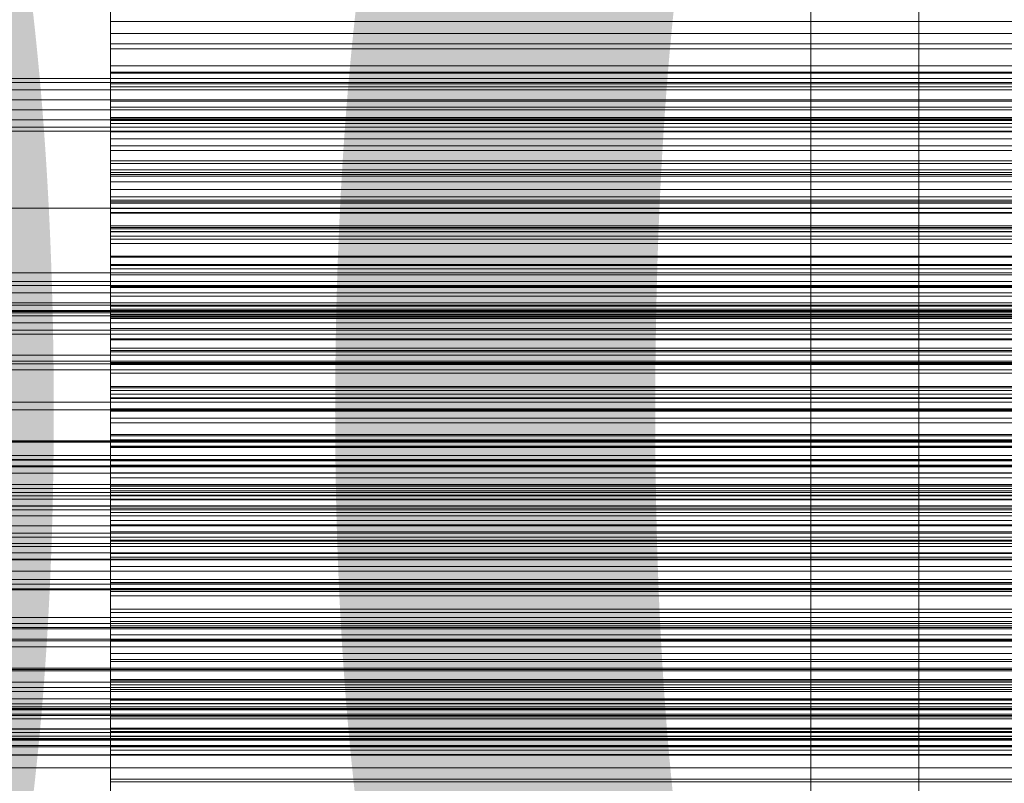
# Model space of a CAD drawing. Header units: millimetres. Extents: x -2233 to 65662, y -50530 to 6847.
# Tile 182 of 256: x 542 to 633, y -34009 to -33939. Entities that reach past the tile are written whole.
import ezdxf

# ---------------------------------------------------------------- set-up
doc = ezdxf.new("R2010")
doc.units = ezdxf.units.MM
for name, color, linetype, lineweight in [('COTAS_O', 1, 'Continuous', 0), ('COTAS_P', 1, 'Continuous', 0), ('frontal_briquetadora', 7, 'Continuous', 0), ('frontal_C03', 7, 'Continuous', 0), ('frontal_mezcladora', 7, 'Continuous', 0), ('frontal_secador', 7, 'Continuous', 0)]:
    doc.layers.add(name, color=color, linetype=linetype, lineweight=lineweight)
doc.dimstyles.new('R19_100', dxfattribs={"dimtxt": 250, "dimasz": 150, "dimexe": 150, "dimexo": 80, "dimgap": 100, "dimtad": 1, "dimtih": 1, "dimtoh": 1, "dimdsep": 46, "dimcen": 0.09, "dimadec": 0, "dimazin": 0, "dimtfac": 1, "dimtdec": 4, "dimtofl": 0, "dimtmove": 0, "dimatfit": 3, "dimfxl": 1, "dimtolj": 1, "dimtzin": 0, "dimarcsym": 0})

# ---------------------------------------------------------------- blocks, each defined once
blk = doc.blocks.new('DIM_R32_39')
at = {"layer": 'COTAS_O'}
for p, q in [((-1725, -33700), (-1575, -33655)), ((1725, -33700), (1575, -33655)), ((-1725, -34400), (-1725, -33700)), ((-1725, -33700), (1725, -33700)), ((-1725, -33700), (-1575, -33745)), ((1725, -33700), (1575, -33745)), ((1725, -34400), (1725, -33700))]:
    blk.add_line(p, q, dxfattribs=at)
blk.add_text('3450 O', height=250, dxfattribs=at).set_placement((0, -33600))
blk = doc.blocks.new('DIM_R32_40')
at = {"layer": 'COTAS_P'}
for p, q in [((-150, -32200), (550, -32200)), ((550, -32200), (505, -32350)), ((550, -34800), (550, -32200)), ((550, -32200), (595, -32350)), ((550, -34800), (505, -34650)), ((550, -34800), (595, -34650)), ((-150, -34800), (550, -34800))]:
    blk.add_line(p, q, dxfattribs=at)
blk.add_text('2600 P', height=250, rotation=90, dxfattribs=at).set_placement((450, -33500))
blk = doc.blocks.new('DIM_R32_43')
at = {"layer": 'COTAS_O'}
for p, q in [((-650, -34200), (-500, -34155)), ((650, -34200), (500, -34155)), ((-650, -34900), (-650, -34200)), ((-650, -34200), (650, -34200)), ((-650, -34200), (-500, -34245)), ((650, -34200), (500, -34245)), ((650, -34900), (650, -34200))]:
    blk.add_line(p, q, dxfattribs=at)
blk.add_text('1300 O', height=250, dxfattribs=at).set_placement((0, -34100))

msp = doc.modelspace()

# ---------------------------------------------------------------- linework, layer by layer
at = {"layer": 'frontal_briquetadora'}
for p, q in [((550, -33938.678), (550, -33933.789)), ((550, -33939.804), (550, -33934.783)), ((550, -33938.08), (550, -33941.221)), ((550, -33942.806), (550, -33938.183)), ((550, -33943.467), (550, -33938.678)), ((750, -33938.678), (550, -33938.678)), ((550, -33944.734), (550, -33939.804)), ((750, -33939.804), (550, -33939.804)), ((550, -33946.638), (550, -33940.763)), ((750, -33940.763), (550, -33940.763)), ((550, -33940.763), (550, -33943.373)), ((750, -33941.221), (550, -33941.221)), ((550, -33941.221), (550, -33944.479)), ((550, -33947.869), (550, -33942.806)), ((750, -33942.806), (550, -33942.806)), ((750, -33943.373), (550, -33943.373)), ((550, -33943.373), (550, -33946.092)), ((550, -33948.145), (550, -33943.467)), ((750, -33943.467), (550, -33943.467)), ((750, -33944.479), (550, -33944.479)), ((550, -33944.479), (550, -33947.869)), ((550, -33949.565), (550, -33944.734)), ((750, -33944.734), (550, -33944.734)), ((750, -33946.092), (550, -33946.092)), ((550, -33946.092), (550, -33948.923)), ((550, -33951.605), (550, -33946.638)), ((750, -33946.638), (550, -33946.638)), ((550, -33947.73), (550, -33947.588)), ((550, -33947.588), (550, -33950.222)), ((550, -33947.588), (750, -33947.588)), ((550, -33950.642), (550, -33947.73)), ((550, -33947.73), (750, -33947.73)), ((750, -33947.869), (550, -33947.869)), ((550, -33952.694), (550, -33948.145)), ((750, -33948.145), (550, -33948.145)), ((750, -33948.923), (550, -33948.923)), ((550, -33948.923), (550, -33951.872)), ((550, -33954.289), (550, -33949.565)), ((750, -33949.565), (550, -33949.565)), ((550, -33950.222), (550, -33955.529)), ((550, -33950.222), (750, -33950.222)), ((550, -33952.882), (550, -33950.642)), ((550, -33950.642), (750, -33950.642)), ((550, -33952.444), (550, -33951.605)), ((550, -33951.605), (550, -33953.55)), ((550, -33951.605), (750, -33951.605)), ((550, -33956.474), (550, -33951.605)), ((750, -33951.872), (550, -33951.872)), ((550, -33951.872), (550, -33954.948)), ((550, -33956.035), (550, -33952.444)), ((550, -33952.444), (750, -33952.444)), ((550, -33958.166), (550, -33952.694)), ((750, -33952.694), (550, -33952.694)), ((550, -33955.266), (550, -33952.882)), ((550, -33952.882), (750, -33952.882)), ((550, -33959.284), (550, -33953.028)), ((750, -33953.028), (550, -33953.028)), ((550, -33953.028), (550, -33955.419)), ((550, -33953.55), (550, -33958.204)), ((550, -33953.55), (750, -33953.55)), ((550, -33958.893), (550, -33954.289)), ((750, -33954.289), (550, -33954.289)), ((750, -33954.948), (550, -33954.948)), ((550, -33954.948), (550, -33958.166)), ((550, -33957.795), (550, -33955.266)), ((550, -33955.266), (750, -33955.266)), ((750, -33955.419), (550, -33955.419)), ((550, -33955.419), (550, -33957.925)), ((550, -33955.529), (550, -33963.307)), ((550, -33955.529), (750, -33955.529)), ((550, -33958.609), (550, -33956.035)), ((550, -33956.035), (750, -33956.035)), ((550, -33956.401), (550, -33957.935)), ((550, -33957.652), (550, -33956.401)), ((550, -33956.401), (750, -33956.401)), ((550, -33961.237), (550, -33956.474)), ((750, -33956.474), (550, -33956.474)), ((550, -33961.642), (550, -33957.652)), ((550, -33957.652), (750, -33957.652)), ((550, -33960.468), (550, -33957.795)), ((550, -33957.795), (750, -33957.795)), ((750, -33957.925), (550, -33957.925)), ((550, -33957.925), (550, -33960.55)), ((550, -33957.935), (550, -33962.196)), ((550, -33957.935), (750, -33957.935)), ((750, -33958.166), (550, -33958.166)), ((550, -33958.204), (550, -33965.389)), ((550, -33958.204), (750, -33958.204)), ((550, -33961.325), (550, -33958.609)), ((550, -33958.609), (750, -33958.609)), ((550, -33963.359), (550, -33958.893)), ((750, -33958.893), (550, -33958.893)), ((550, -33964.185), (550, -33959.284)), ((750, -33959.284), (550, -33959.284)), ((550, -33963.282), (550, -33960.468)), ((550, -33960.468), (750, -33960.468)), ((750, -33960.55), (550, -33960.55)), ((550, -33960.55), (550, -33963.302)), ((550, -33965.884), (550, -33961.237)), ((750, -33961.237), (550, -33961.237)), ((550, -33964.183), (550, -33961.325)), ((550, -33961.325), (750, -33961.325)), ((550, -33968.216), (550, -33961.642)), ((550, -33961.642), (750, -33961.642)), ((550, -33962.196), (550, -33965.098)), ((550, -33962.196), (750, -33962.196)), ((550, -33966.237), (550, -33963.282)), ((550, -33963.282), (750, -33963.282)), ((750, -33963.302), (550, -33963.302)), ((550, -33963.302), (550, -33966.188)), ((550, -33963.307), (550, -33973.256)), ((550, -33963.307), (750, -33963.307)), ((550, -33969.226), (550, -33963.359)), ((750, -33963.359), (550, -33963.359)), ((550, -33967.182), (550, -33964.183)), ((550, -33964.183), (750, -33964.183)), ((550, -33968.981), (550, -33964.185)), ((750, -33964.185), (550, -33964.185)), ((550, -33965.098), (550, -33968.14)), ((550, -33965.098), (750, -33965.098)), ((550, -33965.389), (550, -33974.827)), ((550, -33965.389), (750, -33965.389)), ((550, -33970.404), (550, -33965.884)), ((750, -33965.884), (550, -33965.884)), ((550, -33972.691), (550, -33966.068)), ((750, -33966.068), (550, -33966.068)), ((550, -33966.068), (550, -33968.234)), ((750, -33966.188), (550, -33966.188)), ((550, -33966.188), (550, -33969.226)), ((550, -33969.332), (550, -33966.237)), ((550, -33966.237), (750, -33966.237)), ((550, -33970.319), (550, -33967.182)), ((550, -33967.182), (750, -33967.182)), ((550, -33968.14), (550, -33971.32)), ((550, -33968.14), (750, -33968.14)), ((550, -33977.122), (550, -33968.216)), ((550, -33968.216), (750, -33968.216)), ((750, -33968.234), (550, -33968.234)), ((550, -33968.234), (550, -33970.522)), ((550, -33973.664), (550, -33968.981)), ((750, -33968.981), (550, -33968.981)), ((750, -33969.226), (550, -33969.226)), ((550, -33972.565), (550, -33969.332)), ((550, -33969.332), (750, -33969.332)), ((550, -33973.594), (550, -33970.319)), ((550, -33970.319), (750, -33970.319)), ((550, -33974.774), (550, -33970.404)), ((750, -33970.404), (550, -33970.404)), ((750, -33970.522), (550, -33970.522)), ((550, -33970.522), (550, -33972.935)), ((550, -33971.32), (550, -33974.637)), ((550, -33971.32), (750, -33971.32)), ((550, -33975.934), (550, -33972.565)), ((550, -33972.565), (750, -33972.565)), ((550, -33977.514), (550, -33972.691)), ((750, -33972.691), (550, -33972.691)), ((750, -33972.935), (550, -33972.935)), ((550, -33972.935), (550, -33975.482)), ((550, -33973.256), (550, -33984.994)), ((550, -33973.256), (750, -33973.256)), ((550, -33977.006), (550, -33973.594)), ((550, -33973.594), (750, -33973.594)), ((550, -33978.224), (550, -33973.664)), ((750, -33973.664), (550, -33973.664)), ((550, -33974.637), (550, -33978.09)), ((550, -33974.637), (750, -33974.637)), ((550, -33981.023), (550, -33974.774)), ((750, -33974.774), (550, -33974.774)), ((550, -33974.827), (550, -33986.158)), ((550, -33974.827), (750, -33974.827)), ((750, -33975.482), (550, -33975.482)), ((550, -33975.482), (550, -33978.172)), ((550, -33979.438), (550, -33975.934)), ((550, -33975.934), (750, -33975.934)), ((550, -33980.551), (550, -33977.006)), ((550, -33977.006), (750, -33977.006)), ((550, -33988.018), (550, -33977.122)), ((550, -33977.122), (750, -33977.122)), ((550, -33982.226), (550, -33977.514)), ((750, -33977.514), (550, -33977.514)), ((550, -33978.09), (550, -33981.678)), ((550, -33978.09), (750, -33978.09)), ((750, -33978.172), (550, -33978.172)), ((550, -33978.172), (550, -33981.023)), ((550, -33982.648), (550, -33978.224)), ((750, -33978.224), (550, -33978.224)), ((550, -33983.076), (550, -33979.438)), ((550, -33979.438), (750, -33979.438)), ((550, -33986.826), (550, -33979.853)), ((750, -33979.853), (550, -33979.853)), ((550, -33979.853), (550, -33981.789)), ((550, -33984.23), (550, -33980.551)), ((550, -33980.551), (750, -33980.551)), ((750, -33981.023), (550, -33981.023)), ((550, -33981.678), (550, -33985.397)), ((550, -33981.678), (750, -33981.678)), ((750, -33981.789), (550, -33981.789)), ((550, -33981.789), (550, -33983.852)), ((550, -33986.818), (550, -33982.226)), ((750, -33982.226), (550, -33982.226)), ((550, -33986.913), (550, -33982.648)), ((750, -33982.648), (550, -33982.648)), ((550, -33986.845), (550, -33983.076)), ((550, -33983.076), (750, -33983.076)), ((750, -33983.852), (550, -33983.852)), ((550, -33983.852), (550, -33986.048)), ((550, -33988.04), (550, -33984.23)), ((550, -33984.23), (750, -33984.23)), ((550, -33984.994), (550, -33998.069)), ((550, -33984.994), (750, -33984.994)), ((550, -33985.397), (550, -33989.248)), ((550, -33985.397), (750, -33985.397)), ((750, -33986.048), (550, -33986.048)), ((550, -33986.048), (550, -33988.384)), ((550, -33986.158), (550, -33998.944)), ((550, -33986.158), (750, -33986.158)), ((550, -33991.279), (550, -33986.818)), ((750, -33986.818), (550, -33986.818)), ((550, -33991.56), (550, -33986.826)), ((750, -33986.826), (550, -33986.826)), ((550, -33990.745), (550, -33986.845)), ((550, -33986.845), (750, -33986.845)), ((550, -33993.527), (550, -33986.913)), ((750, -33986.913), (550, -33986.913)), ((550, -34000.485), (550, -33988.018)), ((550, -33988.018), (750, -33988.018)), ((550, -33991.98), (550, -33988.04)), ((550, -33988.04), (750, -33988.04)), ((750, -33988.384), (550, -33988.384)), ((550, -33988.384), (550, -33990.871)), ((550, -33989.248), (550, -33993.227)), ((550, -33989.248), (750, -33989.248)), ((550, -33994.773), (550, -33990.745)), ((550, -33990.745), (750, -33990.745)), ((750, -33990.871), (550, -33990.871)), ((550, -33990.871), (550, -33993.527)), ((550, -33995.596), (550, -33991.279)), ((750, -33991.279), (550, -33991.279)), ((550, -33996.176), (550, -33991.56)), ((750, -33991.56), (550, -33991.56)), ((550, -33996.047), (550, -33991.98)), ((550, -33991.98), (750, -33991.98)), ((550, -33993.227), (550, -33997.334)), ((550, -33993.227), (750, -33993.227)), ((750, -33993.527), (550, -33993.527)), ((550, -34001.655), (550, -33994.348)), ((750, -33994.348), (550, -33994.348)), ((550, -33994.348), (550, -33996.05)), ((550, -33998.927), (550, -33994.773)), ((550, -33994.773), (750, -33994.773)), ((550, -33999.746), (550, -33995.596)), ((750, -33995.596), (550, -33995.596)), ((550, -34000.24), (550, -33996.047)), ((550, -33996.047), (750, -33996.047)), ((550, -33996.05), (550, -33997.884)), ((550, -34000.666), (550, -33996.176)), ((750, -33996.176), (550, -33996.176)), ((550, -33997.334), (550, -34001.566)), ((550, -33997.334), (750, -33997.334)), ((750, -33997.884), (550, -33997.884)), ((550, -33997.884), (550, -33999.857)), ((550, -33998.069), (550, -34011.98)), ((550, -33998.069), (750, -33998.069)), ((550, -34003.206), (550, -33998.927)), ((550, -33998.927), (750, -33998.927)), ((550, -33998.944), (550, -34012.696)), ((550, -33998.944), (750, -33998.944)), ((550, -34006.71), (550, -33999.746)), ((750, -33999.746), (550, -33999.746)), ((750, -33999.857), (550, -33999.857)), ((550, -33999.857), (550, -34001.977)), ((550, -34004.558), (550, -34000.24)), ((550, -34000.24), (750, -34000.24)), ((550, -34014.043), (550, -34000.485)), ((550, -34000.485), (750, -34000.485)), ((550, -34005.018), (550, -34000.666)), ((750, -34000.666), (550, -34000.666)), ((550, -34001.566), (550, -34005.921)), ((550, -34001.566), (750, -34001.566)), ((550, -34006.289), (550, -34001.655)), ((750, -34001.655), (550, -34001.655)), ((750, -34001.977), (550, -34001.977)), ((550, -34001.977), (550, -34004.255)), ((550, -34012.818), (550, -34003.206)), ((550, -34003.206), (750, -34003.206)), ((750, -34004.255), (550, -34004.255)), ((550, -34004.255), (550, -34006.71)), ((550, -34008.997), (550, -34004.558)), ((550, -34004.558), (750, -34004.558)), ((550, -34009.217), (550, -34005.018)), ((750, -34005.018), (550, -34005.018)), ((550, -34005.921), (550, -34010.398)), ((550, -34005.921), (750, -34005.921)), ((550, -34010.798), (550, -34006.289)), ((750, -34006.289), (550, -34006.289)), ((750, -34006.71), (550, -34006.71)), ((550, -34013.557), (550, -34008.997)), ((550, -34008.997), (750, -34008.997)), ((550, -34013.242), (550, -34009.217)), ((750, -34009.217), (550, -34009.217))]:
    msp.add_line(p, q, dxfattribs=at)
at = {"layer": 'frontal_C03'}
for p, q in [((1250, -33943.966), (-1250, -33943.966)), ((1250, -33944.352), (-1250, -33944.352)), ((1250, -33945.018), (-1250, -33945.018)), ((-1250, -33945.95), (1250, -33945.95)), ((1250, -33946.892), (-1250, -33946.892)), ((1250, -33947.824), (-1250, -33947.824)), ((1250, -33948.49), (-1250, -33948.49)), ((1250, -33948.876), (-1250, -33948.876)), ((1250, -33962.8), (-1250, -33962.8)), ((1250, -33963.186), (-1250, -33963.186)), ((1250, -33963.852), (-1250, -33963.852)), ((-1250, -33964.784), (1250, -33964.784)), ((1250, -33965.497), (-1250, -33965.497)), ((1250, -33965.583), (-1250, -33965.583)), ((1250, -33965.726), (-1250, -33965.726)), ((1250, -33966.658), (-1250, -33966.658)), ((1250, -33967.324), (-1250, -33967.324)), ((1250, -33967.71), (-1250, -33967.71)), ((1250, -33970.196), (-1250, -33970.196)), ((1250, -33970.441), (-1250, -33970.441)), ((1250, -33978.964), (-1250, -33978.964)), ((1250, -33979.33), (-1250, -33979.33)), ((1250, -33981.633), (-1250, -33981.633)), ((1250, -33982.02), (-1250, -33982.02)), ((1250, -33982.686), (-1250, -33982.686)), ((-1250, -33983.618), (1250, -33983.618)), ((1250, -33984.56), (-1250, -33984.56)), ((1250, -33985.492), (-1250, -33985.492)), ((1250, -33986.158), (-1250, -33986.158)), ((1496, -33987.104), (-1496, -33987.104)), ((1496, -33987.13), (-1496, -33987.13)), ((1250, -33986.544), (-1250, -33986.544)), ((1496, -33988.572), (-1496, -33988.572)), ((1496, -33988.648), (-1496, -33988.648)), ((1250, -33990.466), (-1250, -33990.466)), ((1496, -33991.312), (-1496, -33991.312)), ((1496, -33991.426), (-1496, -33991.426)), ((-1250, -33990.898), (1250, -33990.898)), ((1496, -33994.906), (-1496, -33994.906)), ((-1496, -33995.041), (1496, -33995.041)), ((1496, -33998.808), (-1496, -33998.808)), ((1496, -33998.943), (-1496, -33998.943)), ((1250, -34000.467), (-1250, -34000.467)), ((1250, -34000.854), (-1250, -34000.854)), ((1250, -34001.519), (-1250, -34001.519)), ((1496, -34002.423), (-1496, -34002.423)), ((1496, -34002.537), (-1496, -34002.537)), ((-1250, -34002.452), (1250, -34002.452)), ((1250, -34002.951), (-1250, -34002.951)), ((1250, -34003.383), (-1250, -34003.383)), ((1250, -34003.393), (-1250, -34003.393)), ((1250, -34004.326), (-1250, -34004.326)), ((1496, -34005.201), (-1496, -34005.201)), ((1496, -34005.277), (-1496, -34005.277)), ((1250, -34004.992), (-1250, -34004.992)), ((1250, -34005.378), (-1250, -34005.378)), ((1496, -34006.719), (-1496, -34006.719)), ((1496, -34006.746), (-1496, -34006.746))]:
    msp.add_line(p, q, dxfattribs=at)
at = {"layer": 'frontal_mezcladora'}
for p, q in [((625, -34725), (625, -33700)), ((615, -34760), (615, -33730)), ((625, -34725), (625, -33730))]:
    msp.add_line(p, q, dxfattribs=at)
at = {"layer": 'frontal_secador'}
for p, q in [((-1250, -33956), (1250, -33956)), ((-1250, -33962), (1250, -33962)), ((-1250, -33965), (1250, -33965)), ((1250, -33966), (-1250, -33966)), ((-1250, -33966.659), (1250, -33966.659)), ((1250, -33969.659), (-1250, -33969.659)), ((-1250, -33971), (1250, -33971)), ((1250, -33974), (-1250, -33974)), ((-1250, -33974.728), (1250, -33974.728)), ((-1250, -33977.588), (1250, -33977.588)), ((1250, -33977.611), (-1250, -33977.611)), ((1250, -33977.728), (-1250, -33977.728)), ((-1250, -33979.387), (1250, -33979.387)), ((1250, -33979.918), (-1250, -33979.918)), ((-1250, -33980), (1250, -33980)), ((1250, -33980.588), (-1250, -33980.588)), ((1250, -33982.387), (-1250, -33982.387)), ((1250, -33983), (-1250, -33983)), ((-1250, -33983.65), (1250, -33983.65)), ((1250, -33984), (-1250, -33984)), ((1250, -33987.382), (-1250, -33987.382)), ((-1250, -33988), (1250, -33988)), ((1250, -33989.689), (-1250, -33989.689)), ((1250, -33994), (-1250, -33994)), ((1250, -33994.545), (-1250, -33994.545)), ((1250, -33996), (-1250, -33996)), ((1250, -33996.144), (-1250, -33996.144)), ((1250, -33996.709), (-1250, -33996.709)), ((1250, -33998.686), (-1250, -33998.686)), ((1250, -34000), (-1250, -34000)), ((1320, -34002), (-1320, -34002)), ((1320, -34002.273), (-1320, -34002.273)), ((1250, -34002), (-1250, -34002)), ((1320, -34003.072), (-1320, -34003.072)), ((1320, -34004.343), (-1320, -34004.343)), ((1250, -34004.651), (-1250, -34004.651)), ((1320, -34006), (-1320, -34006)), ((1250, -34005.859), (-1250, -34005.859)), ((-1250, -34006), (1250, -34006)), ((1320, -34007.929), (-1320, -34007.929))]:
    msp.add_line(p, q, dxfattribs=at)

# ---------------------------------------------------------------- dimensions: what is measured, and where the dimension line sits
at = {"layer": 'COTAS_O'}
for p1, p2, picture, middle in [((-1725, -34400), (1725, -34400), 'DIM_R32_39', (0, -33700)), ((-650, -34900), (650, -34900), 'DIM_R32_43', (0, -34200))]:
    dim = msp.add_aligned_dim(p1=p1, p2=p2, distance=700, text='<> O', dimstyle='R19_100', dxfattribs=at)
    dim.commit()
    dim.dimension.update_dxf_attribs({"geometry": picture, "text_midpoint": middle})
at = {"layer": 'COTAS_P'}
dim = msp.add_aligned_dim(p1=(-150, -34800), p2=(-150, -32200), distance=-700, text='<> P', dimstyle='R19_100', dxfattribs=at)
dim.commit()
dim.dimension.update_dxf_attribs({"geometry": 'DIM_R32_40', "text_midpoint": (550, -33500)})

doc.saveas('drawing.dxf')
